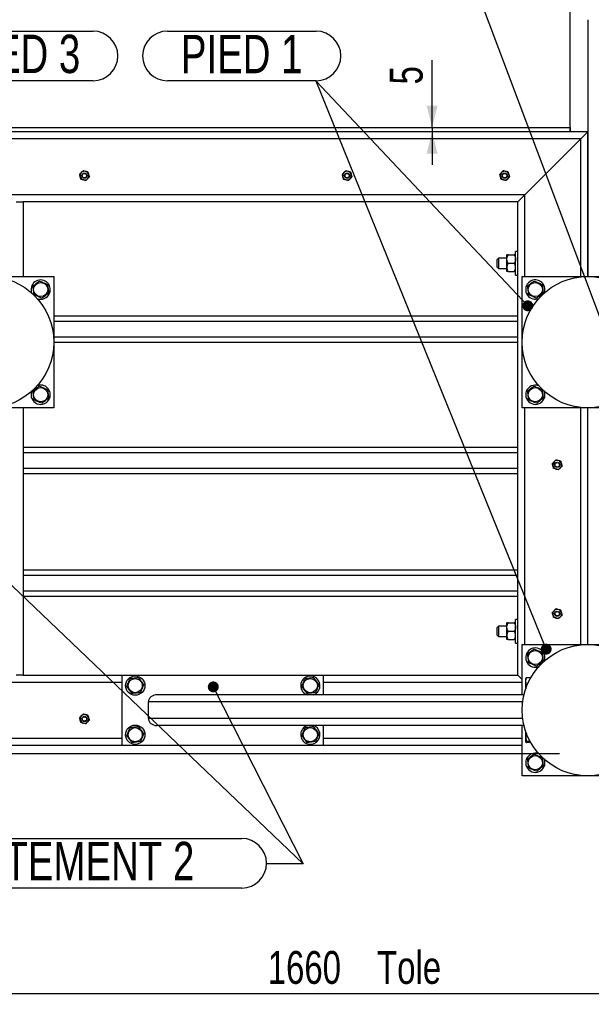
# Model space of a CAD drawing. Header units: millimetres. Extents: x 5 to 589, y 5 to 415.
# Tile 10 of 42: x 81 to 133, y 256 to 346. Entities that reach past the tile are written whole.
import ezdxf

# ---------------------------------------------------------------- set-up
doc = ezdxf.new("R2010")
doc.units = ezdxf.units.MM
doc.layers.add('COTES', color=1, linetype='Continuous')
doc.layers.add('NOTES', color=6, linetype='Continuous')
doc.layers.add('TRAIT-FORT', color=4, linetype='Continuous', lineweight=25)
doc.styles.add('SLDTEXTSTYLE0', font='TXT', dxfattribs={"width": 0.75})
doc.dimstyles.new('SLDDIMSTYLE0', dxfattribs={"dimtxt": 3, "dimasz": 2, "dimexe": 0, "dimexo": 0.0625, "dimgap": 0.75, "dimtad": 1, "dimdec": 0, "dimlfac": 12.5, "dimrnd": 1e-09, "dimzin": 12, "dimdsep": 46, "dimtxsty": 'SLDTEXTSTYLE0', "dimsah": 1, "dimcen": 0.09, "dimadec": 0, "dimazin": 3, "dimtfac": 1, "dimtdec": 0, "dimtofl": 0, "dimtmove": 0, "dimatfit": 3, "dimfxl": 1, "dimfrac": 2, "dimtolj": 1, "dimtzin": 12, "dimarcsym": 0})
doc.dimstyles.new('SLDDIMSTYLE1', dxfattribs={"dimtxt": 3, "dimasz": 2, "dimexe": 0, "dimexo": 0.0625, "dimgap": 0.75, "dimtad": 1, "dimdec": 0, "dimlfac": 12.5, "dimrnd": 1e-09, "dimzin": 12, "dimdsep": 46, "dimtxsty": 'SLDTEXTSTYLE0', "dimsah": 1, "dimcen": 0.09, "dimadec": 0, "dimazin": 3, "dimtfac": 1, "dimtdec": 0, "dimtmove": 0, "dimatfit": 0, "dimfxl": 1, "dimfrac": 2, "dimtolj": 1, "dimtzin": 12, "dimarcsym": 0})
doc.dimstyles.new('SLDDIMSTYLE2', dxfattribs={"dimtxt": 0.18, "dimasz": 1, "dimexe": 0, "dimexo": 0.0625, "dimgap": 0, "dimtad": 0, "dimtih": 1, "dimtoh": 1, "dimdec": 0, "dimrnd": 1e-09, "dimzin": 0, "dimdsep": 46, "dimtxsty": 'Standard', "dimblk1": 'DOT', "dimblk2": 'DOT', "dimsah": 1, "dimcen": 0.09, "dimadec": 0, "dimazin": 0, "dimtfac": 1, "dimtdec": 0, "dimtofl": 0, "dimtmove": 0, "dimatfit": 3, "dimldrblk": 'DOT', "dimfxl": 1, "dimfrac": 2, "dimtolj": 1, "dimtzin": 0, "dimarcsym": 0})

# ---------------------------------------------------------------- blocks, each defined once
blk = doc.blocks.new('_D_7')
at = {"layer": 'COTES', "color": 1, "transparency": 16777216}
for p, q in [((45.705, 277.647), (45.705, 255.792)), ((178.505, 277.647), (178.505, 255.792)), ((45.705, 256.792), (178.505, 256.792))]:
    blk.add_line(p, q, dxfattribs=at)
for points in [[(45.705, 256.792), (47.705, 256.292), (47.705, 257.292)], [(178.505, 256.792), (176.505, 257.292), (176.505, 256.292)]]:
    blk.add_solid(points, dxfattribs=at)
at = {"layer": 'COTES', "color": 1, "transparency": 16777216, "char_height": 3, "attachment_point": 1, "style": 'SLDTEXTSTYLE0'}
for s, insert in [('1660', (103.255, 260.659)), ('Tole', (113.246, 260.659))]:
    blk.add_mtext(s, dxfattribs=dict(at, insert=insert))
blk = doc.blocks.new('_D_11')
at = {"layer": 'COTES', "color": 1, "transparency": 16777216}
for p, q in [((118.276, 335.847), (118.276, 341.993)), ((118.276, 335.847), (118.276, 335.447)), ((118.276, 335.447), (118.276, 332.447))]:
    blk.add_line(p, q, dxfattribs=at)
for points in [[(118.276, 335.847), (118.776, 337.847), (117.776, 337.847)], [(118.276, 335.447), (117.776, 333.447), (118.776, 333.447)]]:
    blk.add_solid(points, dxfattribs=at)
at = {"layer": 'COTES', "color": 1, "transparency": 16777216, "insert": (114.409, 339.776), "char_height": 3, "attachment_point": 1, "rotation": 90, "style": 'SLDTEXTSTYLE0'}
blk.add_mtext('5', dxfattribs=at)
blk = doc.blocks.new('_D_12')
at = {"layer": 'COTES', "color": 1, "transparency": 16777216}
for p, q in [((63.905, 335.847), (26.348, 335.847)), ((27.348, 335.847), (27.348, 278.647)), ((129.913, 278.647), (26.348, 278.647))]:
    blk.add_line(p, q, dxfattribs=at)
for points in [[(27.348, 335.847), (26.848, 333.847), (27.848, 333.847)], [(27.348, 278.647), (27.848, 280.647), (26.848, 280.647)]]:
    blk.add_solid(points, dxfattribs=at)
at = {"layer": 'COTES', "color": 1, "transparency": 16777216, "insert": (23.48, 303.922), "char_height": 3, "attachment_point": 1, "rotation": 90, "style": 'SLDTEXTSTYLE0'}
blk.add_mtext('715', dxfattribs=at)
blk = doc.blocks.new('_D_14')
at = {"layer": 'COTES', "color": 1, "transparency": 16777216}
for p, q in [((45.705, 343.647), (45.705, 355.78)), ((130.905, 354.78), (45.705, 354.78))]:
    blk.add_line(p, q, dxfattribs=at)
for points in [[(45.705, 354.78), (47.705, 354.28), (47.705, 355.28)], [(130.905, 354.78), (128.905, 355.28), (128.905, 354.28)]]:
    blk.add_solid(points, dxfattribs=at)
at = {"layer": 'COTES', "color": 1, "transparency": 16777216, "char_height": 3, "attachment_point": 1, "style": 'SLDTEXTSTYLE0'}
for s, insert in [('1065', (79.455, 358.647)), ('Tole', (89.446, 358.647))]:
    blk.add_mtext(s, dxfattribs=dict(at, insert=insert))
blk = doc.blocks.new('SW_NOTE_9')
at = {"layer": 'NOTES', "color": 0}
for p, q in [((-49.937, 2.31), (-2.264, 2.31)), ((-2.264, -2.218), (-49.937, -2.218))]:
    blk.add_line(p, q, dxfattribs=at)
for centre, start, end in [((-49.937, 0.046), 90, 270), ((-2.264, 0.046), 270, 90)]:
    blk.add_arc(centre, 2.264, start, end, dxfattribs=at)
at = {"layer": 'NOTES', "color": 0, "insert": (-26.297, 2.001), "char_height": 3.5, "attachment_point": 2, "style": 'SLDTEXTSTYLE0'}
blk.add_mtext('CONTREVENTEMENT 2', dxfattribs=at)
blk = doc.blocks.new('_Dot')
at = {"color": 0, "linetype": 'ByBlock', "lineweight": -2}
blk.add_line((-0.5, 0), (-1, 0), dxfattribs=at)
at = {"color": 0, "linetype": 'ByBlock', "const_width": 0.5}
blk.add_lwpolyline([(-0.25, 0, 1), (0.25, 0, 1)], format="xyb", close=True, dxfattribs=at)
blk = doc.blocks.new('SW_NOTE_14')
at = {"layer": 'NOTES', "color": 0}
for p, q in [((-13.585, 4.574), (0, 4.574)), ((0, 0.046), (-13.585, 0.046))]:
    blk.add_line(p, q, dxfattribs=at)
for centre, start, end in [((-13.585, 2.31), 90, 270), ((0, 2.31), 270, 90)]:
    blk.add_arc(centre, 2.264, start, end, dxfattribs=at)
at = {"layer": 'NOTES', "color": 0, "insert": (-6.803, 4.227), "char_height": 3.5, "attachment_point": 2, "style": 'SLDTEXTSTYLE0'}
blk.add_mtext('PIED 1', dxfattribs=at)
blk = doc.blocks.new('SW_NOTE_15')
at = {"layer": 'NOTES', "color": 0}
for p, q in [((2.264, 2.31), (15.723, 2.31)), ((15.723, -2.218), (2.264, -2.218))]:
    blk.add_line(p, q, dxfattribs=at)
for centre, start, end in [((2.264, 0.046), 90, 270), ((15.723, 0.046), 270, 90)]:
    blk.add_arc(centre, 2.264, start, end, dxfattribs=at)
at = {"layer": 'NOTES', "color": 0, "insert": (8.991, 1.98), "char_height": 3.5, "attachment_point": 2, "style": 'SLDTEXTSTYLE0'}
blk.add_mtext('PIED 3', dxfattribs=at)

msp = doc.modelspace()

# ---------------------------------------------------------------- linework, layer by layer
at = {"layer": 'TRAIT-FORT', "color": 4, "linetype": 'Continuous', "lineweight": 25}
for p, q in [((130.905, 335.847), (130.905, 382.247)), ((132.505, 345.687), (132.505, 322.247)), ((132.505, 335.447), (57.305, 335.447)), ((64.905, 335.847), (130.905, 335.847)), ((130.905, 335.847), (130.913, 335.847)), ((130.905, 335.447), (130.905, 335.847)), ((130.913, 335.447), (130.913, 335.847)), ((131.865, 334.807), (132.505, 335.447)), ((132.505, 335.447), (131.865, 334.807)), ((132.505, 322.247), (132.505, 335.447)), ((131.865, 334.807), (57.305, 334.807)), ((126.745, 329.687), (131.865, 334.807)), ((131.865, 322.247), (131.865, 334.807)), ((126.745, 329.687), (54.505, 329.687)), ((80.265, 329.047), (80.905, 329.047)), ((80.905, 329.047), (80.905, 322.247)), ((126.105, 329.047), (80.905, 329.047)), ((126.105, 329.047), (126.745, 329.687)), ((126.745, 329.687), (126.105, 329.047)), ((126.105, 285.847), (126.105, 329.047)), ((126.745, 322.247), (126.745, 329.687)), ((126.105, 324.527), (125.905, 324.527)), ((125.905, 322.367), (125.905, 324.527)), ((124.345, 323.927), (124.225, 323.807)), ((124.225, 323.087), (124.225, 323.807)), ((125.105, 323.927), (124.345, 323.927)), ((124.345, 323.927), (124.345, 322.967)), ((125.105, 323.827), (125.105, 324.207)), ((125.105, 323.067), (125.105, 323.827)), ((125.222, 324.207), (125.787, 324.207)), ((124.225, 323.087), (124.345, 322.967)), ((124.345, 322.967), (125.105, 322.967)), ((125.105, 322.687), (125.105, 323.067)), ((125.222, 323.447), (125.787, 323.447)), ((71.705, 322.247), (83.705, 322.247)), ((83.705, 322.247), (83.705, 310.247)), ((125.222, 322.687), (125.787, 322.687)), ((125.905, 322.367), (126.105, 322.367)), ((126.505, 322.247), (138.505, 322.247)), ((126.505, 310.247), (126.505, 322.247)), ((83.705, 318.647), (126.105, 318.647)), ((83.705, 318.167), (126.105, 318.167)), ((83.705, 316.727), (126.105, 316.727)), ((83.705, 316.247), (126.105, 316.247)), ((83.705, 310.247), (71.705, 310.247)), ((80.905, 310.247), (80.905, 285.847)), ((138.505, 310.247), (126.505, 310.247)), ((126.745, 288.647), (126.745, 310.247)), ((131.865, 288.647), (131.865, 310.247)), ((132.505, 288.647), (132.505, 310.247)), ((80.905, 306.647), (126.105, 306.647)), ((80.905, 306.167), (126.105, 306.167)), ((80.905, 304.727), (126.105, 304.727)), ((80.905, 304.247), (126.105, 304.247)), ((80.905, 295.447), (126.105, 295.447)), ((80.905, 294.967), (126.105, 294.967)), ((80.905, 293.527), (126.105, 293.527)), ((80.905, 293.047), (126.105, 293.047)), ((125.105, 290.227), (125.105, 290.607)), ((125.222, 290.607), (125.787, 290.607)), ((126.105, 290.927), (125.905, 290.927)), ((125.905, 288.767), (125.905, 290.927)), ((124.345, 290.327), (124.225, 290.207)), ((124.225, 289.487), (124.225, 290.207)), ((124.225, 289.487), (124.345, 289.367)), ((125.105, 290.327), (124.345, 290.327)), ((124.345, 290.327), (124.345, 289.367)), ((125.105, 289.467), (125.105, 290.227)), ((125.105, 289.087), (125.105, 289.467)), ((125.222, 289.847), (125.787, 289.847)), ((124.345, 289.367), (125.105, 289.367)), ((125.222, 289.087), (125.787, 289.087)), ((125.905, 288.767), (126.105, 288.767)), ((126.505, 288.647), (138.505, 288.647)), ((126.505, 284.047), (126.505, 288.647)), ((57.305, 285.207), (89.945, 285.207)), ((80.905, 285.847), (80.265, 285.847)), ((80.905, 285.847), (89.945, 285.847)), ((89.945, 279.447), (89.945, 285.847)), ((89.945, 285.847), (108.345, 285.847)), ((108.345, 284.047), (108.345, 285.847)), ((108.345, 285.847), (126.105, 285.847)), ((108.345, 285.207), (126.505, 285.207)), ((126.505, 285.447), (126.105, 285.847)), ((126.105, 285.847), (126.505, 285.447)), ((126.847, 285.572), (126.825, 285.533)), ((126.825, 284.58), (126.825, 285.533)), ((127.287, 285.61), (126.905, 285.61)), ((126.978, 284.984), (126.905, 284.984)), ((106.807, 284.074), (106.882, 284.047)), ((92.345, 281.887), (92.345, 283.407)), ((126.553, 283.407), (92.345, 283.407)), ((126.67, 284.047), (93.114, 284.047)), ((126.553, 281.887), (92.345, 281.887)), ((126.67, 281.247), (93.114, 281.247)), ((108.345, 279.447), (108.345, 281.247)), ((126.505, 276.647), (126.505, 281.247)), ((126.825, 279.761), (126.825, 280.714)), ((57.305, 280.087), (89.945, 280.087)), ((108.345, 280.087), (126.505, 280.087)), ((126.825, 279.761), (126.847, 279.722)), ((127.233, 279.781), (126.905, 279.781)), ((127.287, 279.684), (126.905, 279.684)), ((57.305, 279.447), (89.945, 279.447)), ((89.945, 279.447), (108.345, 279.447)), ((108.345, 279.447), (126.505, 279.447)), ((126.505, 278.647), (57.305, 278.647)), ((138.505, 276.647), (126.505, 276.647))]:
    msp.add_line(p, q, dxfattribs=at)
for centre, radius in [((86.505, 331.447), 0.24), ((86.505, 331.447), 0.2), ((110.505, 331.447), 0.24), ((110.505, 331.447), 0.2), ((124.905, 331.447), 0.24), ((124.905, 331.447), 0.2), ((77.705, 316.247), 6), ((132.505, 316.247), 6), ((82.505, 321.047), 0.646), ((127.705, 321.047), 0.646), ((82.505, 311.447), 0.646), ((127.705, 311.447), 0.646), ((129.705, 305.047), 0.24), ((129.705, 305.047), 0.2), ((129.705, 291.447), 0.24), ((129.705, 291.447), 0.2), ((132.505, 282.647), 6), ((127.705, 287.447), 0.646), ((91.145, 284.887), 0.88), ((91.145, 284.887), 0.646), ((107.145, 284.887), 0.646), ((86.505, 281.847), 0.24), ((86.505, 281.847), 0.2), ((91.145, 280.407), 0.88), ((91.145, 280.407), 0.646), ((107.145, 280.407), 0.646), ((127.705, 277.847), 0.646)]:
    msp.add_circle(centre, radius, dxfattribs=at)
for centre, radius, start, end in [((86.505, 331.447), 0.4, 135.77157, 195.77157), ((86.505, 331.447), 0.4, 75.77157, 135.77157), ((86.505, 331.447), 0.4, 15.77157, 75.77157), ((110.505, 331.447), 0.4, 135.77157, 195.77157), ((110.505, 331.447), 0.4, 75.77157, 135.77157), ((110.505, 331.447), 0.4, 15.77157, 75.77157), ((124.905, 331.447), 0.4, 135.77157, 195.77157), ((124.905, 331.447), 0.4, 75.77157, 135.77157), ((124.905, 331.447), 0.4, 15.77157, 75.77157), ((86.505, 331.447), 0.4, 195.77157, 255.77157), ((86.505, 331.447), 0.4, 255.77157, 315.77157), ((86.505, 331.447), 0.4, 315.77157, 15.77157), ((110.505, 331.447), 0.4, 195.77157, 255.77157), ((110.505, 331.447), 0.4, 255.77157, 315.77157), ((110.505, 331.447), 0.4, 315.77157, 15.77157), ((124.905, 331.447), 0.4, 195.77157, 255.77157), ((124.905, 331.447), 0.4, 255.77157, 315.77157), ((124.905, 331.447), 0.4, 315.77157, 15.77157), ((82.505, 321.047), 0.88, 337.37154, 202.35819), ((127.705, 321.047), 0.88, 337.37154, 294.2842), ((82.505, 321.047), 0.88, 246.96345, 337.37154), ((82.505, 311.447), 0.88, 337.37154, 110.30213), ((127.705, 311.447), 0.88, 69.69765, 337.37154), ((82.505, 311.447), 0.88, 159.69787, 337.37154), ((127.705, 311.447), 0.88, 337.37154, 20.30235), ((129.705, 305.047), 0.4, 135.77157, 195.77157), ((129.705, 305.047), 0.4, 195.77157, 255.77157), ((129.705, 305.047), 0.4, 75.77157, 135.77157), ((129.705, 305.047), 0.4, 255.77157, 315.77157), ((129.705, 305.047), 0.4, 15.77157, 75.77157), ((129.705, 305.047), 0.4, 315.77157, 15.77157), ((129.705, 291.447), 0.4, 135.77157, 195.77157), ((129.705, 291.447), 0.4, 195.77157, 255.77157), ((129.705, 291.447), 0.4, 75.77157, 135.77157), ((129.705, 291.447), 0.4, 15.77157, 75.77157), ((129.705, 291.447), 0.4, 315.77157, 15.77157), ((129.705, 291.447), 0.4, 255.77157, 315.77157), ((127.705, 287.447), 0.88, 339.69749, 290.30251), ((107.145, 284.887), 0.88, 287.34144, 247.47733), ((86.505, 281.847), 0.4, 135.77157, 195.77157), ((86.505, 281.847), 0.4, 195.77157, 255.77157), ((86.505, 281.847), 0.4, 75.77157, 135.77157), ((86.505, 281.847), 0.4, 255.77157, 315.77157), ((86.505, 281.847), 0.4, 15.77157, 75.77157), ((86.505, 281.847), 0.4, 315.77157, 15.77157), ((107.145, 280.407), 0.88, 107.34144, 247.47733), ((107.145, 280.407), 0.88, 247.47733, 72.65856), ((127.705, 277.847), 0.88, 69.69751, 337.37154), ((127.705, 277.847), 0.88, 337.37154, 20.30249)]:
    msp.add_arc(centre, radius, start, end, dxfattribs=at)
for centre, start_param, end_param in [((93.114, 283.407), 4.712389, 6.283185), ((93.114, 281.887), 0, 1.570796)]:
    msp.add_ellipse(centre, major_axis=(-0.769, 0), ratio=0.83205, start_param=start_param, end_param=end_param, dxfattribs=at)
for points, knots in [([(86.218, 331.726), (86.19, 331.697), (86.133, 331.639), (86.082, 331.586), (86.057, 331.56)], [0, 0, 0, 0, 0.503995, 1, 1, 1, 1]), ([(86.379, 331.891), (86.357, 331.869), (86.312, 331.823), (86.256, 331.765), (86.225, 331.733), (86.218, 331.726)], [0, 0, 0, 0, 0.432382, 0.879547, 1, 1, 1, 1]), ([(86.603, 331.835), (86.599, 331.836), (86.54, 331.85), (86.463, 331.87), (86.396, 331.887), (86.379, 331.891)], [0, 0, 0, 0, 0.046716, 0.758232, 1, 1, 1, 1]), ([(86.827, 331.778), (86.801, 331.784), (86.73, 331.802), (86.652, 331.822), (86.603, 331.835)], [0, 0, 0, 0, 0.370993, 1, 1, 1, 1]), ([(86.827, 331.778), (86.835, 331.747), (86.853, 331.686), (86.874, 331.609), (86.887, 331.565), (86.889, 331.556)], [0, 0, 0, 0, 0.432382, 0.8795474, 1, 1, 1, 1]), ([(110.218, 331.726), (110.19, 331.697), (110.133, 331.639), (110.082, 331.586), (110.057, 331.56)], [0, 0, 0, 0, 0.503995, 1, 1, 1, 1]), ([(110.379, 331.891), (110.357, 331.869), (110.312, 331.823), (110.256, 331.765), (110.225, 331.733), (110.218, 331.726)], [0, 0, 0, 0, 0.432382, 0.879547, 1, 1, 1, 1]), ([(110.603, 331.835), (110.599, 331.836), (110.54, 331.85), (110.463, 331.87), (110.396, 331.887), (110.379, 331.891)], [0, 0, 0, 0, 0.046716, 0.758232, 1, 1, 1, 1]), ([(110.827, 331.778), (110.801, 331.784), (110.73, 331.802), (110.652, 331.822), (110.603, 331.835)], [0, 0, 0, 0, 0.370993, 1, 1, 1, 1]), ([(110.827, 331.778), (110.835, 331.747), (110.853, 331.686), (110.874, 331.609), (110.887, 331.565), (110.889, 331.556)], [0, 0, 0, 0, 0.432382, 0.8795474, 1, 1, 1, 1]), ([(124.618, 331.726), (124.59, 331.697), (124.533, 331.639), (124.482, 331.586), (124.457, 331.56)], [0, 0, 0, 0, 0.503995, 1, 1, 1, 1]), ([(124.779, 331.891), (124.757, 331.869), (124.712, 331.823), (124.656, 331.765), (124.625, 331.733), (124.618, 331.726)], [0, 0, 0, 0, 0.432382, 0.879547, 1, 1, 1, 1]), ([(125.003, 331.835), (124.999, 331.836), (124.94, 331.85), (124.863, 331.87), (124.796, 331.887), (124.779, 331.891)], [0, 0, 0, 0, 0.046716, 0.758232, 1, 1, 1, 1]), ([(125.227, 331.778), (125.201, 331.784), (125.13, 331.802), (125.052, 331.822), (125.003, 331.835)], [0, 0, 0, 0, 0.370993, 1, 1, 1, 1]), ([(125.227, 331.778), (125.235, 331.747), (125.253, 331.686), (125.274, 331.609), (125.287, 331.565), (125.289, 331.556)], [0, 0, 0, 0, 0.432382, 0.8795474, 1, 1, 1, 1]), ([(86.12, 331.338), (86.109, 331.377), (86.087, 331.455), (86.067, 331.525), (86.057, 331.56)], [0, 0, 0, 0, 0.503995, 1, 1, 1, 1]), ([(86.182, 331.116), (86.174, 331.146), (86.156, 331.208), (86.135, 331.285), (86.122, 331.329), (86.12, 331.338)], [0, 0, 0, 0, 0.432382, 0.879547, 1, 1, 1, 1]), ([(86.406, 331.059), (86.403, 331.06), (86.344, 331.075), (86.266, 331.095), (86.199, 331.112), (86.182, 331.116)], [0, 0, 0, 0, 0.046716, 0.758232, 1, 1, 1, 1]), ([(86.63, 331.002), (86.604, 331.009), (86.533, 331.027), (86.455, 331.047), (86.406, 331.059)], [0, 0, 0, 0, 0.370993, 1, 1, 1, 1]), ([(86.63, 331.002), (86.652, 331.025), (86.697, 331.071), (86.753, 331.128), (86.784, 331.161), (86.791, 331.168)], [0, 0, 0, 0, 0.432382, 0.879547, 1, 1, 1, 1]), ([(86.791, 331.168), (86.82, 331.197), (86.876, 331.255), (86.927, 331.307), (86.952, 331.333)], [0, 0, 0, 0, 0.5039949, 1, 1, 1, 1]), ([(86.889, 331.556), (86.901, 331.517), (86.922, 331.439), (86.942, 331.368), (86.952, 331.333)], [0, 0, 0, 0, 0.503995, 1, 1, 1, 1]), ([(110.12, 331.338), (110.109, 331.377), (110.087, 331.455), (110.067, 331.525), (110.057, 331.56)], [0, 0, 0, 0, 0.503995, 1, 1, 1, 1]), ([(110.182, 331.116), (110.174, 331.146), (110.156, 331.208), (110.135, 331.285), (110.122, 331.329), (110.12, 331.338)], [0, 0, 0, 0, 0.432382, 0.879547, 1, 1, 1, 1]), ([(110.406, 331.059), (110.403, 331.06), (110.344, 331.075), (110.266, 331.095), (110.199, 331.112), (110.182, 331.116)], [0, 0, 0, 0, 0.046716, 0.758232, 1, 1, 1, 1]), ([(110.63, 331.002), (110.604, 331.009), (110.533, 331.027), (110.455, 331.047), (110.406, 331.059)], [0, 0, 0, 0, 0.370993, 1, 1, 1, 1]), ([(110.63, 331.002), (110.652, 331.025), (110.697, 331.071), (110.753, 331.128), (110.784, 331.161), (110.791, 331.168)], [0, 0, 0, 0, 0.432382, 0.879547, 1, 1, 1, 1]), ([(110.791, 331.168), (110.82, 331.197), (110.876, 331.255), (110.927, 331.307), (110.952, 331.333)], [0, 0, 0, 0, 0.5039949, 1, 1, 1, 1]), ([(110.889, 331.556), (110.901, 331.517), (110.922, 331.439), (110.942, 331.368), (110.952, 331.333)], [0, 0, 0, 0, 0.503995, 1, 1, 1, 1]), ([(124.52, 331.338), (124.509, 331.377), (124.487, 331.455), (124.467, 331.525), (124.457, 331.56)], [0, 0, 0, 0, 0.503995, 1, 1, 1, 1]), ([(124.582, 331.116), (124.574, 331.146), (124.556, 331.208), (124.535, 331.285), (124.522, 331.329), (124.52, 331.338)], [0, 0, 0, 0, 0.432382, 0.879547, 1, 1, 1, 1]), ([(124.806, 331.059), (124.803, 331.06), (124.744, 331.075), (124.666, 331.095), (124.599, 331.112), (124.582, 331.116)], [0, 0, 0, 0, 0.046716, 0.758232, 1, 1, 1, 1]), ([(125.03, 331.002), (125.004, 331.009), (124.933, 331.027), (124.855, 331.047), (124.806, 331.059)], [0, 0, 0, 0, 0.370993, 1, 1, 1, 1]), ([(125.03, 331.002), (125.052, 331.025), (125.097, 331.071), (125.153, 331.128), (125.184, 331.161), (125.191, 331.168)], [0, 0, 0, 0, 0.432382, 0.879547, 1, 1, 1, 1]), ([(125.191, 331.168), (125.22, 331.197), (125.276, 331.255), (125.327, 331.307), (125.352, 331.333)], [0, 0, 0, 0, 0.5039949, 1, 1, 1, 1]), ([(125.289, 331.556), (125.301, 331.517), (125.322, 331.439), (125.342, 331.368), (125.352, 331.333)], [0, 0, 0, 0, 0.503995, 1, 1, 1, 1]), ([(125.105, 323.827), (125.106, 323.86), (125.11, 323.927), (125.136, 324.024), (125.173, 324.118), (125.206, 324.177), (125.222, 324.207)], [0, 0, 0, 0, 0.249576, 0.504361, 0.751045, 1, 1, 1, 1]), ([(125.222, 324.207), (125.207, 324.207), (125.168, 324.207), (125.122, 324.207), (125.105, 324.207), (125.105, 324.207), (125.105, 324.207)], [0, 0, 0, 0, 0.237039, 0.589019, 0.951631, 1, 1, 1, 1]), ([(125.222, 323.447), (125.208, 323.473), (125.179, 323.524), (125.145, 323.606), (125.119, 323.691), (125.106, 323.765), (125.105, 323.811), (125.105, 323.827)], [0, 0, 0, 0, 0.2155169, 0.432226, 0.6544573, 0.8796878, 1, 1, 1, 1]), ([(125.787, 324.207), (125.801, 324.181), (125.83, 324.13), (125.864, 324.048), (125.89, 323.963), (125.903, 323.889), (125.904, 323.843), (125.905, 323.827)], [0, 0, 0, 0, 0.215517, 0.432226, 0.654457, 0.879688, 1, 1, 1, 1]), ([(125.905, 324.207), (125.904, 324.207), (125.904, 324.207), (125.887, 324.207), (125.842, 324.207), (125.803, 324.207), (125.787, 324.207)], [0, 0, 0, 0, 0.048369, 0.39933, 0.762965, 1, 1, 1, 1]), ([(125.905, 323.827), (125.903, 323.794), (125.899, 323.727), (125.873, 323.63), (125.836, 323.536), (125.803, 323.477), (125.787, 323.447)], [0, 0, 0, 0, 0.249576, 0.504361, 0.751045, 1, 1, 1, 1]), ([(125.222, 323.447), (125.208, 323.421), (125.179, 323.37), (125.145, 323.288), (125.119, 323.203), (125.106, 323.129), (125.105, 323.083), (125.105, 323.067)], [0, 0, 0, 0, 0.215517, 0.432226, 0.654457, 0.879688, 1, 1, 1, 1]), ([(125.105, 323.067), (125.106, 323.034), (125.11, 322.967), (125.136, 322.87), (125.173, 322.776), (125.206, 322.717), (125.222, 322.687)], [0, 0, 0, 0, 0.249576, 0.504361, 0.751045, 1, 1, 1, 1]), ([(125.905, 323.067), (125.904, 323.083), (125.903, 323.116), (125.897, 323.166), (125.886, 323.215), (125.867, 323.28), (125.836, 323.358), (125.803, 323.417), (125.787, 323.447)], [0, 0, 0, 0, 0.124491, 0.249669, 0.376803, 0.504515, 0.751123, 1, 1, 1, 1]), ([(125.787, 322.687), (125.801, 322.713), (125.83, 322.764), (125.864, 322.846), (125.89, 322.931), (125.903, 323.005), (125.904, 323.051), (125.905, 323.067)], [0, 0, 0, 0, 0.215517, 0.432226, 0.654457, 0.879688, 1, 1, 1, 1]), ([(82.409, 321.826), (82.355, 321.785), (82.245, 321.702), (82.081, 321.58), (81.926, 321.462), (81.83, 321.39), (81.782, 321.354)], [0, 0, 0, 0, 0.264605, 0.534948, 0.765343, 1, 1, 1, 1]), ([(82.409, 321.826), (82.472, 321.8), (82.599, 321.746), (82.786, 321.666), (82.966, 321.59), (83.076, 321.543), (83.132, 321.519)], [0, 0, 0, 0, 0.264605, 0.534948, 0.765343, 1, 1, 1, 1]), ([(125.222, 322.687), (125.207, 322.687), (125.168, 322.687), (125.122, 322.687), (125.105, 322.687), (125.105, 322.687), (125.105, 322.687)], [0, 0, 0, 0, 0.237039, 0.589019, 0.951631, 1, 1, 1, 1]), ([(125.905, 322.687), (125.904, 322.687), (125.904, 322.687), (125.887, 322.687), (125.842, 322.687), (125.803, 322.687), (125.787, 322.687)], [0, 0, 0, 0, 0.048369, 0.39933, 0.762965, 1, 1, 1, 1]), ([(127.609, 321.826), (127.555, 321.785), (127.445, 321.702), (127.281, 321.58), (127.126, 321.462), (127.03, 321.39), (126.982, 321.354)], [0, 0, 0, 0, 0.264605, 0.534948, 0.765343, 1, 1, 1, 1]), ([(127.609, 321.826), (127.672, 321.8), (127.799, 321.746), (127.986, 321.666), (128.166, 321.59), (128.276, 321.543), (128.332, 321.519)], [0, 0, 0, 0, 0.264605, 0.534948, 0.765343, 1, 1, 1, 1]), ([(81.782, 321.354), (81.794, 321.255), (81.814, 321.091), (81.843, 320.853), (81.863, 320.693), (81.874, 320.601), (81.877, 320.574)], [0, 0, 0, 0, 0.3855495, 0.6376419, 0.8965462, 1, 1, 1, 1]), ([(83.132, 321.519), (83.144, 321.42), (83.164, 321.256), (83.193, 321.018), (83.213, 320.858), (83.224, 320.766), (83.227, 320.74)], [0, 0, 0, 0, 0.385549, 0.637642, 0.896546, 1, 1, 1, 1]), ([(126.982, 321.354), (126.994, 321.255), (127.014, 321.091), (127.043, 320.853), (127.063, 320.693), (127.074, 320.601), (127.077, 320.574)], [0, 0, 0, 0, 0.3855495, 0.6376419, 0.8965462, 1, 1, 1, 1]), ([(128.332, 321.519), (128.344, 321.42), (128.364, 321.256), (128.393, 321.018), (128.413, 320.858), (128.424, 320.766), (128.427, 320.74)], [0, 0, 0, 0, 0.385549, 0.637642, 0.896546, 1, 1, 1, 1]), ([(82.6, 320.268), (82.537, 320.294), (82.411, 320.348), (82.223, 320.428), (82.043, 320.504), (81.933, 320.551), (81.877, 320.574)], [0, 0, 0, 0, 0.264605, 0.534948, 0.765343, 1, 1, 1, 1]), ([(82.6, 320.268), (82.655, 320.309), (82.765, 320.391), (82.928, 320.514), (83.083, 320.632), (83.179, 320.704), (83.227, 320.74)], [0, 0, 0, 0, 0.264605, 0.534948, 0.765343, 1, 1, 1, 1]), ([(127.8, 320.268), (127.737, 320.294), (127.611, 320.348), (127.423, 320.428), (127.243, 320.504), (127.133, 320.551), (127.077, 320.574)], [0, 0, 0, 0, 0.264605, 0.534948, 0.765343, 1, 1, 1, 1]), ([(127.8, 320.268), (127.855, 320.309), (127.965, 320.391), (128.128, 320.514), (128.283, 320.632), (128.379, 320.704), (128.427, 320.74)], [0, 0, 0, 0, 0.264605, 0.534948, 0.765343, 1, 1, 1, 1]), ([(82.409, 312.226), (82.355, 312.185), (82.245, 312.102), (82.081, 311.98), (81.926, 311.862), (81.83, 311.79), (81.782, 311.754)], [0, 0, 0, 0, 0.264605, 0.534948, 0.765343, 1, 1, 1, 1]), ([(82.409, 312.226), (82.472, 312.2), (82.599, 312.146), (82.786, 312.066), (82.966, 311.99), (83.076, 311.943), (83.132, 311.919)], [0, 0, 0, 0, 0.264605, 0.534948, 0.765343, 1, 1, 1, 1]), ([(127.609, 312.226), (127.555, 312.185), (127.445, 312.102), (127.281, 311.98), (127.126, 311.862), (127.03, 311.79), (126.982, 311.754)], [0, 0, 0, 0, 0.264605, 0.534948, 0.765343, 1, 1, 1, 1]), ([(127.609, 312.226), (127.672, 312.2), (127.799, 312.146), (127.986, 312.066), (128.166, 311.99), (128.276, 311.943), (128.332, 311.919)], [0, 0, 0, 0, 0.264605, 0.534948, 0.765343, 1, 1, 1, 1]), ([(81.782, 311.754), (81.794, 311.655), (81.814, 311.491), (81.843, 311.253), (81.863, 311.093), (81.874, 311.001), (81.877, 310.974)], [0, 0, 0, 0, 0.3855495, 0.6376419, 0.8965462, 1, 1, 1, 1]), ([(82.6, 310.668), (82.655, 310.709), (82.765, 310.791), (82.928, 310.914), (83.083, 311.032), (83.179, 311.104), (83.227, 311.14)], [0, 0, 0, 0, 0.264605, 0.534948, 0.765343, 1, 1, 1, 1]), ([(83.132, 311.919), (83.144, 311.82), (83.164, 311.656), (83.193, 311.418), (83.213, 311.258), (83.224, 311.166), (83.227, 311.14)], [0, 0, 0, 0, 0.385549, 0.637642, 0.896546, 1, 1, 1, 1]), ([(126.982, 311.754), (126.994, 311.655), (127.014, 311.491), (127.043, 311.253), (127.063, 311.093), (127.074, 311.001), (127.077, 310.974)], [0, 0, 0, 0, 0.3855495, 0.6376419, 0.8965462, 1, 1, 1, 1]), ([(127.8, 310.668), (127.855, 310.709), (127.965, 310.791), (128.128, 310.914), (128.283, 311.032), (128.379, 311.104), (128.427, 311.14)], [0, 0, 0, 0, 0.264605, 0.534948, 0.765343, 1, 1, 1, 1]), ([(128.332, 311.919), (128.344, 311.82), (128.364, 311.656), (128.393, 311.418), (128.413, 311.258), (128.424, 311.166), (128.427, 311.14)], [0, 0, 0, 0, 0.385549, 0.637642, 0.896546, 1, 1, 1, 1]), ([(82.6, 310.668), (82.537, 310.694), (82.411, 310.748), (82.223, 310.828), (82.043, 310.904), (81.933, 310.951), (81.877, 310.974)], [0, 0, 0, 0, 0.264605, 0.534948, 0.765343, 1, 1, 1, 1]), ([(127.8, 310.668), (127.737, 310.694), (127.611, 310.748), (127.423, 310.828), (127.243, 310.904), (127.133, 310.951), (127.077, 310.974)], [0, 0, 0, 0, 0.264605, 0.534948, 0.765343, 1, 1, 1, 1]), ([(129.418, 305.326), (129.39, 305.297), (129.333, 305.239), (129.282, 305.186), (129.257, 305.16)], [0, 0, 0, 0, 0.503995, 1, 1, 1, 1]), ([(129.32, 304.938), (129.309, 304.977), (129.287, 305.055), (129.267, 305.125), (129.257, 305.16)], [0, 0, 0, 0, 0.503995, 1, 1, 1, 1]), ([(129.382, 304.716), (129.374, 304.746), (129.356, 304.808), (129.335, 304.885), (129.322, 304.929), (129.32, 304.938)], [0, 0, 0, 0, 0.432382, 0.879547, 1, 1, 1, 1]), ([(129.579, 305.491), (129.557, 305.469), (129.512, 305.423), (129.456, 305.365), (129.425, 305.333), (129.418, 305.326)], [0, 0, 0, 0, 0.432382, 0.879547, 1, 1, 1, 1]), ([(129.803, 305.435), (129.799, 305.436), (129.74, 305.45), (129.663, 305.47), (129.596, 305.487), (129.579, 305.491)], [0, 0, 0, 0, 0.046716, 0.758232, 1, 1, 1, 1]), ([(130.027, 305.378), (130.001, 305.384), (129.93, 305.402), (129.852, 305.422), (129.803, 305.435)], [0, 0, 0, 0, 0.370993, 1, 1, 1, 1]), ([(129.83, 304.602), (129.852, 304.625), (129.897, 304.671), (129.953, 304.728), (129.984, 304.761), (129.991, 304.768)], [0, 0, 0, 0, 0.432382, 0.879547, 1, 1, 1, 1]), ([(129.991, 304.768), (130.02, 304.797), (130.076, 304.855), (130.127, 304.907), (130.152, 304.933)], [0, 0, 0, 0, 0.5039949, 1, 1, 1, 1]), ([(130.027, 305.378), (130.035, 305.347), (130.053, 305.286), (130.074, 305.209), (130.087, 305.165), (130.089, 305.156)], [0, 0, 0, 0, 0.432382, 0.8795474, 1, 1, 1, 1]), ([(130.089, 305.156), (130.101, 305.117), (130.122, 305.039), (130.142, 304.968), (130.152, 304.933)], [0, 0, 0, 0, 0.503995, 1, 1, 1, 1]), ([(129.606, 304.659), (129.603, 304.66), (129.544, 304.675), (129.466, 304.695), (129.399, 304.712), (129.382, 304.716)], [0, 0, 0, 0, 0.046716, 0.758232, 1, 1, 1, 1]), ([(129.83, 304.602), (129.804, 304.609), (129.733, 304.627), (129.655, 304.647), (129.606, 304.659)], [0, 0, 0, 0, 0.370993, 1, 1, 1, 1]), ([(129.418, 291.726), (129.39, 291.697), (129.333, 291.639), (129.282, 291.586), (129.257, 291.56)], [0, 0, 0, 0, 0.503995, 1, 1, 1, 1]), ([(129.32, 291.338), (129.309, 291.377), (129.287, 291.455), (129.267, 291.525), (129.257, 291.56)], [0, 0, 0, 0, 0.503995, 1, 1, 1, 1]), ([(129.382, 291.116), (129.374, 291.146), (129.356, 291.208), (129.335, 291.285), (129.322, 291.329), (129.32, 291.338)], [0, 0, 0, 0, 0.432382, 0.879547, 1, 1, 1, 1]), ([(129.579, 291.891), (129.557, 291.869), (129.512, 291.823), (129.456, 291.765), (129.425, 291.733), (129.418, 291.726)], [0, 0, 0, 0, 0.432382, 0.879547, 1, 1, 1, 1]), ([(129.803, 291.835), (129.799, 291.836), (129.74, 291.85), (129.663, 291.87), (129.596, 291.887), (129.579, 291.891)], [0, 0, 0, 0, 0.046716, 0.758232, 1, 1, 1, 1]), ([(130.027, 291.778), (130.001, 291.784), (129.93, 291.802), (129.852, 291.822), (129.803, 291.835)], [0, 0, 0, 0, 0.370993, 1, 1, 1, 1]), ([(129.991, 291.168), (130.02, 291.197), (130.076, 291.255), (130.127, 291.307), (130.152, 291.333)], [0, 0, 0, 0, 0.5039949, 1, 1, 1, 1]), ([(130.027, 291.778), (130.035, 291.747), (130.053, 291.686), (130.074, 291.609), (130.087, 291.565), (130.089, 291.556)], [0, 0, 0, 0, 0.432382, 0.8795474, 1, 1, 1, 1]), ([(130.089, 291.556), (130.101, 291.517), (130.122, 291.439), (130.142, 291.368), (130.152, 291.333)], [0, 0, 0, 0, 0.503995, 1, 1, 1, 1]), ([(125.105, 290.227), (125.106, 290.26), (125.11, 290.327), (125.136, 290.424), (125.173, 290.518), (125.206, 290.577), (125.222, 290.607)], [0, 0, 0, 0, 0.249576, 0.504361, 0.751045, 1, 1, 1, 1]), ([(125.222, 290.607), (125.207, 290.607), (125.168, 290.607), (125.122, 290.607), (125.105, 290.607), (125.105, 290.607), (125.105, 290.607)], [0, 0, 0, 0, 0.237039, 0.589019, 0.951631, 1, 1, 1, 1]), ([(125.787, 290.607), (125.801, 290.581), (125.83, 290.53), (125.864, 290.448), (125.89, 290.363), (125.903, 290.289), (125.904, 290.243), (125.905, 290.227)], [0, 0, 0, 0, 0.215517, 0.432226, 0.654457, 0.879688, 1, 1, 1, 1]), ([(125.905, 290.607), (125.904, 290.607), (125.904, 290.607), (125.887, 290.607), (125.842, 290.607), (125.803, 290.607), (125.787, 290.607)], [0, 0, 0, 0, 0.048369, 0.39933, 0.762965, 1, 1, 1, 1]), ([(129.606, 291.059), (129.603, 291.06), (129.544, 291.075), (129.466, 291.095), (129.399, 291.112), (129.382, 291.116)], [0, 0, 0, 0, 0.046716, 0.758232, 1, 1, 1, 1]), ([(129.83, 291.002), (129.804, 291.009), (129.733, 291.027), (129.655, 291.047), (129.606, 291.059)], [0, 0, 0, 0, 0.370993, 1, 1, 1, 1]), ([(129.83, 291.002), (129.852, 291.025), (129.897, 291.071), (129.953, 291.128), (129.984, 291.161), (129.991, 291.168)], [0, 0, 0, 0, 0.432382, 0.879547, 1, 1, 1, 1]), ([(125.222, 289.847), (125.208, 289.873), (125.179, 289.924), (125.145, 290.006), (125.119, 290.091), (125.106, 290.165), (125.105, 290.211), (125.105, 290.227)], [0, 0, 0, 0, 0.2155169, 0.432226, 0.6544573, 0.8796878, 1, 1, 1, 1]), ([(125.222, 289.847), (125.208, 289.821), (125.179, 289.77), (125.145, 289.688), (125.119, 289.603), (125.106, 289.529), (125.105, 289.483), (125.105, 289.467)], [0, 0, 0, 0, 0.215517, 0.432226, 0.654457, 0.879688, 1, 1, 1, 1]), ([(125.105, 289.467), (125.106, 289.434), (125.11, 289.367), (125.136, 289.27), (125.173, 289.176), (125.206, 289.117), (125.222, 289.087)], [0, 0, 0, 0, 0.249576, 0.504361, 0.751045, 1, 1, 1, 1]), ([(125.905, 290.227), (125.903, 290.194), (125.899, 290.127), (125.873, 290.03), (125.836, 289.936), (125.803, 289.877), (125.787, 289.847)], [0, 0, 0, 0, 0.249576, 0.504361, 0.751045, 1, 1, 1, 1]), ([(125.905, 289.467), (125.904, 289.483), (125.903, 289.516), (125.897, 289.566), (125.886, 289.615), (125.867, 289.68), (125.836, 289.758), (125.803, 289.817), (125.787, 289.847)], [0, 0, 0, 0, 0.124491, 0.249669, 0.376803, 0.504515, 0.751123, 1, 1, 1, 1]), ([(125.787, 289.087), (125.801, 289.113), (125.83, 289.164), (125.864, 289.246), (125.89, 289.331), (125.903, 289.405), (125.904, 289.451), (125.905, 289.467)], [0, 0, 0, 0, 0.215517, 0.432226, 0.654457, 0.879688, 1, 1, 1, 1]), ([(125.222, 289.087), (125.207, 289.087), (125.168, 289.087), (125.122, 289.087), (125.105, 289.087), (125.105, 289.087), (125.105, 289.087)], [0, 0, 0, 0, 0.237039, 0.589019, 0.951631, 1, 1, 1, 1]), ([(125.905, 289.087), (125.904, 289.087), (125.904, 289.087), (125.887, 289.087), (125.842, 289.087), (125.803, 289.087), (125.787, 289.087)], [0, 0, 0, 0, 0.048369, 0.39933, 0.762965, 1, 1, 1, 1]), ([(127.609, 288.226), (127.555, 288.185), (127.445, 288.102), (127.281, 287.98), (127.126, 287.862), (127.03, 287.79), (126.982, 287.754)], [0, 0, 0, 0, 0.264605, 0.534948, 0.765343, 1, 1, 1, 1]), ([(126.982, 287.754), (126.994, 287.655), (127.014, 287.491), (127.043, 287.253), (127.063, 287.093), (127.074, 287.001), (127.077, 286.974)], [0, 0, 0, 0, 0.3855495, 0.6376419, 0.8965462, 1, 1, 1, 1]), ([(127.609, 288.226), (127.672, 288.2), (127.799, 288.146), (127.986, 288.066), (128.166, 287.99), (128.276, 287.943), (128.332, 287.919)], [0, 0, 0, 0, 0.264605, 0.534948, 0.765343, 1, 1, 1, 1]), ([(128.332, 287.919), (128.344, 287.82), (128.364, 287.656), (128.393, 287.418), (128.413, 287.258), (128.424, 287.166), (128.427, 287.14)], [0, 0, 0, 0, 0.385549, 0.637642, 0.896546, 1, 1, 1, 1]), ([(127.8, 286.668), (127.737, 286.694), (127.611, 286.748), (127.423, 286.828), (127.243, 286.904), (127.133, 286.951), (127.077, 286.974)], [0, 0, 0, 0, 0.264605, 0.534948, 0.765343, 1, 1, 1, 1]), ([(127.8, 286.668), (127.855, 286.709), (127.965, 286.791), (128.128, 286.914), (128.283, 287.032), (128.379, 287.104), (128.427, 287.14)], [0, 0, 0, 0, 0.264605, 0.534948, 0.765343, 1, 1, 1, 1]), ([(90.365, 284.79), (90.392, 284.853), (90.446, 284.98), (90.525, 285.168), (90.601, 285.347), (90.647, 285.458), (90.671, 285.513)], [0, 0, 0, 0, 0.264605, 0.534948, 0.765343, 1, 1, 1, 1]), ([(91.45, 285.61), (91.351, 285.598), (91.187, 285.577), (90.949, 285.548), (90.789, 285.528), (90.697, 285.516), (90.671, 285.513)], [0, 0, 0, 0, 0.385549, 0.637642, 0.896546, 1, 1, 1, 1]), ([(91.924, 284.984), (91.883, 285.038), (91.8, 285.148), (91.676, 285.311), (91.559, 285.467), (91.487, 285.562), (91.45, 285.61)], [0, 0, 0, 0, 0.264605, 0.534948, 0.765343, 1, 1, 1, 1]), ([(91.924, 284.984), (91.897, 284.921), (91.844, 284.794), (91.764, 284.606), (91.688, 284.426), (91.642, 284.316), (91.618, 284.261)], [0, 0, 0, 0, 0.264605, 0.534948, 0.765343, 1, 1, 1, 1]), ([(106.365, 284.79), (106.392, 284.853), (106.446, 284.98), (106.525, 285.168), (106.601, 285.347), (106.647, 285.458), (106.671, 285.513)], [0, 0, 0, 0, 0.264605, 0.534948, 0.765343, 1, 1, 1, 1]), ([(107.45, 285.61), (107.351, 285.598), (107.187, 285.577), (106.949, 285.548), (106.789, 285.528), (106.697, 285.516), (106.671, 285.513)], [0, 0, 0, 0, 0.385549, 0.637642, 0.896546, 1, 1, 1, 1]), ([(107.924, 284.984), (107.883, 285.038), (107.8, 285.148), (107.676, 285.311), (107.559, 285.467), (107.487, 285.562), (107.45, 285.61)], [0, 0, 0, 0, 0.264605, 0.534948, 0.765343, 1, 1, 1, 1]), ([(107.924, 284.984), (107.897, 284.921), (107.844, 284.794), (107.764, 284.606), (107.688, 284.426), (107.642, 284.316), (107.618, 284.261)], [0, 0, 0, 0, 0.264605, 0.534948, 0.765343, 1, 1, 1, 1]), ([(126.905, 284.984), (126.887, 285.038), (126.852, 285.148), (126.839, 285.311), (126.858, 285.467), (126.889, 285.562), (126.905, 285.61)], [0, 0, 0, 0, 0.264605, 0.534948, 0.765343, 1, 1, 1, 1]), ([(126.905, 284.984), (126.887, 284.921), (126.85, 284.794), (126.847, 284.663), (126.845, 284.597)], [0, 0, 0, 0, 0.495418, 1, 1, 1, 1]), ([(126.905, 285.61), (126.876, 285.598), (126.847, 285.585), (126.848, 285.572), (126.848, 285.572)], [0, 0, 0, 0, 0.977492, 1, 1, 1, 1]), ([(90.365, 284.79), (90.406, 284.736), (90.49, 284.626), (90.613, 284.463), (90.73, 284.307), (90.803, 284.212), (90.839, 284.164)], [0, 0, 0, 0, 0.264605, 0.534948, 0.765343, 1, 1, 1, 1]), ([(91.618, 284.261), (91.519, 284.248), (91.355, 284.228), (91.117, 284.198), (90.957, 284.178), (90.865, 284.167), (90.839, 284.164)], [0, 0, 0, 0, 0.385549, 0.637642, 0.896546, 1, 1, 1, 1]), ([(106.365, 284.79), (106.406, 284.736), (106.49, 284.626), (106.613, 284.463), (106.73, 284.307), (106.803, 284.212), (106.839, 284.164)], [0, 0, 0, 0, 0.264605, 0.534948, 0.765343, 1, 1, 1, 1]), ([(107.618, 284.261), (107.519, 284.248), (107.355, 284.228), (107.117, 284.198), (106.957, 284.178), (106.865, 284.167), (106.839, 284.164)], [0, 0, 0, 0, 0.385549, 0.637642, 0.896546, 1, 1, 1, 1]), ([(86.379, 282.291), (86.357, 282.269), (86.312, 282.223), (86.256, 282.165), (86.225, 282.133), (86.218, 282.126)], [0, 0, 0, 0, 0.432382, 0.879547, 1, 1, 1, 1]), ([(86.603, 282.235), (86.599, 282.236), (86.54, 282.25), (86.463, 282.27), (86.396, 282.287), (86.379, 282.291)], [0, 0, 0, 0, 0.046716, 0.758232, 1, 1, 1, 1]), ([(86.218, 282.126), (86.19, 282.097), (86.133, 282.039), (86.082, 281.986), (86.057, 281.96)], [0, 0, 0, 0, 0.503995, 1, 1, 1, 1]), ([(86.12, 281.738), (86.109, 281.777), (86.087, 281.855), (86.067, 281.925), (86.057, 281.96)], [0, 0, 0, 0, 0.503995, 1, 1, 1, 1]), ([(86.182, 281.516), (86.174, 281.546), (86.156, 281.608), (86.135, 281.685), (86.122, 281.729), (86.12, 281.738)], [0, 0, 0, 0, 0.432382, 0.879547, 1, 1, 1, 1]), ([(86.406, 281.459), (86.403, 281.46), (86.344, 281.475), (86.266, 281.495), (86.199, 281.512), (86.182, 281.516)], [0, 0, 0, 0, 0.046716, 0.758232, 1, 1, 1, 1]), ([(86.63, 281.402), (86.604, 281.409), (86.533, 281.427), (86.455, 281.447), (86.406, 281.459)], [0, 0, 0, 0, 0.370993, 1, 1, 1, 1]), ([(86.827, 282.178), (86.801, 282.184), (86.73, 282.202), (86.652, 282.222), (86.603, 282.235)], [0, 0, 0, 0, 0.370993, 1, 1, 1, 1]), ([(86.63, 281.402), (86.652, 281.425), (86.697, 281.471), (86.753, 281.528), (86.784, 281.561), (86.791, 281.568)], [0, 0, 0, 0, 0.432382, 0.879547, 1, 1, 1, 1]), ([(86.791, 281.568), (86.82, 281.597), (86.876, 281.655), (86.927, 281.707), (86.952, 281.733)], [0, 0, 0, 0, 0.5039949, 1, 1, 1, 1]), ([(86.827, 282.178), (86.835, 282.147), (86.853, 282.086), (86.874, 282.009), (86.887, 281.965), (86.889, 281.956)], [0, 0, 0, 0, 0.432382, 0.8795474, 1, 1, 1, 1]), ([(86.889, 281.956), (86.901, 281.917), (86.922, 281.839), (86.942, 281.768), (86.952, 281.733)], [0, 0, 0, 0, 0.503995, 1, 1, 1, 1]), ([(90.365, 280.31), (90.392, 280.373), (90.446, 280.5), (90.525, 280.688), (90.601, 280.867), (90.647, 280.978), (90.671, 281.033)], [0, 0, 0, 0, 0.264605, 0.534948, 0.765343, 1, 1, 1, 1]), ([(91.45, 281.13), (91.351, 281.118), (91.187, 281.097), (90.949, 281.068), (90.789, 281.048), (90.697, 281.036), (90.671, 281.033)], [0, 0, 0, 0, 0.385549, 0.637642, 0.896546, 1, 1, 1, 1]), ([(91.924, 280.504), (91.883, 280.558), (91.8, 280.668), (91.676, 280.831), (91.559, 280.987), (91.487, 281.082), (91.45, 281.13)], [0, 0, 0, 0, 0.264605, 0.534948, 0.765343, 1, 1, 1, 1]), ([(91.924, 280.504), (91.897, 280.441), (91.844, 280.314), (91.764, 280.126), (91.688, 279.946), (91.642, 279.836), (91.618, 279.781)], [0, 0, 0, 0, 0.264605, 0.534948, 0.765343, 1, 1, 1, 1]), ([(106.365, 280.31), (106.392, 280.373), (106.446, 280.5), (106.525, 280.688), (106.601, 280.867), (106.647, 280.978), (106.671, 281.033)], [0, 0, 0, 0, 0.264605, 0.534948, 0.765343, 1, 1, 1, 1]), ([(107.45, 281.13), (107.351, 281.118), (107.187, 281.097), (106.949, 281.068), (106.789, 281.048), (106.697, 281.036), (106.671, 281.033)], [0, 0, 0, 0, 0.385549, 0.637642, 0.896546, 1, 1, 1, 1]), ([(107.924, 280.504), (107.883, 280.558), (107.8, 280.668), (107.676, 280.831), (107.559, 280.987), (107.487, 281.082), (107.45, 281.13)], [0, 0, 0, 0, 0.264605, 0.534948, 0.765343, 1, 1, 1, 1]), ([(107.924, 280.504), (107.897, 280.441), (107.844, 280.314), (107.764, 280.126), (107.688, 279.946), (107.642, 279.836), (107.618, 279.781)], [0, 0, 0, 0, 0.264605, 0.534948, 0.765343, 1, 1, 1, 1]), ([(126.905, 280.504), (126.887, 280.441), (126.852, 280.314), (126.839, 280.126), (126.858, 279.946), (126.889, 279.836), (126.905, 279.781)], [0, 0, 0, 0, 0.264605, 0.534948, 0.765343, 1, 1, 1, 1]), ([(90.365, 280.31), (90.406, 280.256), (90.49, 280.146), (90.613, 279.983), (90.73, 279.827), (90.803, 279.732), (90.839, 279.684)], [0, 0, 0, 0, 0.264605, 0.534948, 0.765343, 1, 1, 1, 1]), ([(91.618, 279.781), (91.519, 279.768), (91.355, 279.748), (91.117, 279.718), (90.957, 279.698), (90.865, 279.687), (90.839, 279.684)], [0, 0, 0, 0, 0.385549, 0.637642, 0.896546, 1, 1, 1, 1]), ([(106.365, 280.31), (106.406, 280.256), (106.49, 280.146), (106.613, 279.983), (106.73, 279.827), (106.803, 279.732), (106.839, 279.684)], [0, 0, 0, 0, 0.264605, 0.534948, 0.765343, 1, 1, 1, 1]), ([(107.618, 279.781), (107.519, 279.768), (107.355, 279.748), (107.117, 279.718), (106.957, 279.698), (106.865, 279.687), (106.839, 279.684)], [0, 0, 0, 0, 0.385549, 0.637642, 0.896546, 1, 1, 1, 1]), ([(126.905, 279.781), (126.881, 279.768), (126.84, 279.748), (126.844, 279.718), (126.872, 279.698), (126.898, 279.687), (126.905, 279.684)], [0, 0, 0, 0, 0.385549, 0.637642, 0.896546, 1, 1, 1, 1]), ([(127.609, 278.626), (127.555, 278.585), (127.445, 278.502), (127.281, 278.38), (127.126, 278.262), (127.03, 278.19), (126.982, 278.154)], [0, 0, 0, 0, 0.264605, 0.534948, 0.765343, 1, 1, 1, 1]), ([(126.982, 278.154), (126.994, 278.055), (127.014, 277.891), (127.043, 277.653), (127.063, 277.493), (127.074, 277.401), (127.077, 277.374)], [0, 0, 0, 0, 0.3855495, 0.6376419, 0.8965462, 1, 1, 1, 1]), ([(127.609, 278.626), (127.672, 278.6), (127.799, 278.546), (127.986, 278.466), (128.166, 278.39), (128.276, 278.343), (128.332, 278.319)], [0, 0, 0, 0, 0.264605, 0.534948, 0.765343, 1, 1, 1, 1]), ([(128.332, 278.319), (128.344, 278.22), (128.364, 278.056), (128.393, 277.818), (128.413, 277.658), (128.424, 277.566), (128.427, 277.54)], [0, 0, 0, 0, 0.385549, 0.637642, 0.896546, 1, 1, 1, 1]), ([(127.8, 277.068), (127.737, 277.094), (127.611, 277.148), (127.423, 277.228), (127.243, 277.304), (127.133, 277.351), (127.077, 277.374)], [0, 0, 0, 0, 0.264605, 0.534948, 0.765343, 1, 1, 1, 1]), ([(127.8, 277.068), (127.855, 277.109), (127.965, 277.191), (128.128, 277.314), (128.283, 277.432), (128.379, 277.504), (128.427, 277.54)], [0, 0, 0, 0, 0.264605, 0.534948, 0.765343, 1, 1, 1, 1])]:
    msp.add_open_spline(points, degree=3, knots=knots, dxfattribs=at)

# ---------------------------------------------------------------- block references
at = {"layer": 'NOTES', "color": 211}
for name, p in [('SW_NOTE_15', (71.572, 342.335)), ('SW_NOTE_14', (107.673, 340.071)), ('SW_NOTE_9', (103.145, 268.624))]:
    msp.add_blockref(name, p, dxfattribs=at)

# ---------------------------------------------------------------- dimensions: what is measured, and where the dimension line sits
at = {"layer": 'COTES', "color": 1}
for base, p1, p2, picture, middle in [((45.705, 354.78), (130.905, 335.847), (45.705, 342.647), '_D_14', (88.305, 354.78)), ((178.505, 256.792), (45.705, 278.647), (178.505, 278.647), '_D_7', (112.105, 256.792))]:
    dim = msp.add_linear_dim(base=base, p1=p1, p2=p2, text='<> Tole', dimstyle='SLDDIMSTYLE0', dxfattribs=at)
    dim.commit()
    dim.dimension.update_dxf_attribs({"geometry": picture, "text_midpoint": middle, "dimtype": 160})
for base, p1, p2, dimstyle, picture, middle in [((118.276, 335.447), (130.905, 335.847), (132.505, 335.447), 'SLDDIMSTYLE1', '_D_11', (118.276, 340.885)), ((27.348, 278.647), (64.905, 335.847), (130.913, 278.647), 'SLDDIMSTYLE0', '_D_12', (27.348, 307.247))]:
    dim = msp.add_linear_dim(base=base, p1=p1, p2=p2, angle=90, dimstyle=dimstyle, dxfattribs=at)
    dim.commit()
    dim.dimension.update_dxf_attribs({"geometry": picture, "text_midpoint": middle, "dimtype": 160})

# ---------------------------------------------------------------- leaders
at = {"layer": 'NOTES', "color": 211}
for points in [[(161.312, 316.303), (115.849, 365.731)], [(147.075, 282.681), (115.849, 365.731)], [(127.017, 319.566), (107.673, 340.071)], [(128.697, 288.215), (107.673, 340.071)], [(53.112, 319.554), (106.482, 268.624), (103.145, 268.624)], [(98.276, 284.771), (106.482, 268.624), (103.145, 268.624)]]:
    msp.add_leader(points, dimstyle='SLDDIMSTYLE2', dxfattribs=at)

doc.saveas('drawing.dxf')
